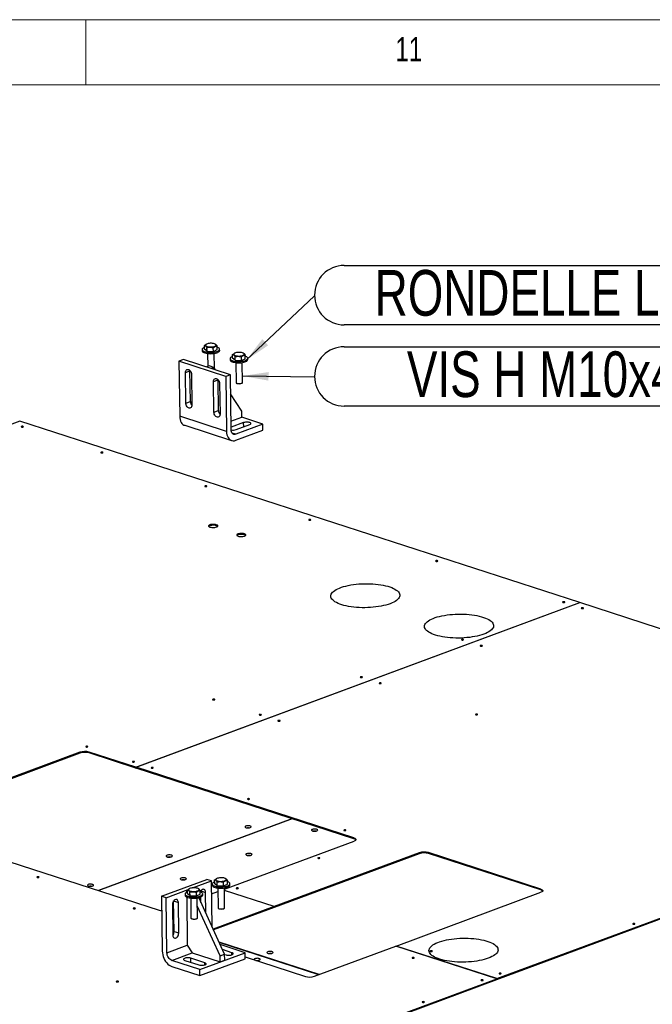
# Model space of a CAD drawing. Header units: millimetres. Extents: x 5 to 589, y 5 to 415.
# Tile 69 of 70: x 492 to 540, y 340 to 415. Entities that reach past the tile are written whole.
import ezdxf

# ---------------------------------------------------------------- set-up
doc = ezdxf.new("R2010")
doc.units = ezdxf.units.MM
doc.layers.add('NOTES', color=6, linetype='Continuous')
doc.layers.add('TRAIT-FORT', color=4, linetype='Continuous', lineweight=25)
doc.styles.add('SLDTEXTSTYLE0', font='TXT', dxfattribs={"width": 0.75})
doc.dimstyles.new('SLDDIMSTYLE5', dxfattribs={"dimtxt": 0.18, "dimasz": 2, "dimexe": 0, "dimexo": 0.0625, "dimgap": 0, "dimtad": 0, "dimtih": 1, "dimtoh": 1, "dimdec": 0, "dimrnd": 1e-09, "dimzin": 0, "dimdsep": 46, "dimtxsty": 'Standard', "dimsah": 1, "dimcen": 0.09, "dimadec": 0, "dimazin": 0, "dimtfac": 2, "dimtdec": 0, "dimtofl": 0, "dimtmove": 0, "dimatfit": 3, "dimfxl": 1, "dimfrac": 2, "dimtolj": 1, "dimtzin": 0, "dimarcsym": 0})

# ---------------------------------------------------------------- blocks, each defined once
blk = doc.blocks.new('SW_NOTE_23')
at = {"layer": 'NOTES', "color": 0}
for p, q in [((2.275, 2.319), (39.521, 2.319)), ((39.521, -2.232), (2.275, -2.232))]:
    blk.add_line(p, q, dxfattribs=at)
for centre, start, end in [((2.275, 0.044), 90, 270), ((39.521, 0.044), 270, 90)]:
    blk.add_arc(centre, 2.275, start, end, dxfattribs=at)
at = {"layer": 'NOTES', "color": 0, "insert": (20.938, 1.964), "char_height": 3.5, "attachment_point": 2, "style": 'SLDTEXTSTYLE0'}
blk.add_mtext('VIS H M10x40-26', dxfattribs=at)
blk = doc.blocks.new('SW_NOTE_24')
at = {"layer": 'NOTES', "color": 0}
for p, q in [((2.275, 2.319), (33.174, 2.319)), ((33.174, -2.232), (2.275, -2.232))]:
    blk.add_line(p, q, dxfattribs=at)
for centre, start, end in [((2.275, 0.044), 90, 270), ((33.174, 0.044), 270, 90)]:
    blk.add_arc(centre, 2.275, start, end, dxfattribs=at)
at = {"layer": 'NOTES', "color": 0, "insert": (17.493, 1.971), "char_height": 3.5, "attachment_point": 2, "style": 'SLDTEXTSTYLE0'}
blk.add_mtext('RONDELLE L10', dxfattribs=at)

msp = doc.modelspace()

# ---------------------------------------------------------------- linework, layer by layer
at = {"color": 7, "linetype": 'Continuous', "lineweight": 18}
for p, q in [((589, 415), (5, 415)), ((497, 415), (497, 410)), ((584, 410), (10, 410))]:
    msp.add_line(p, q, dxfattribs=at)
at = {"layer": 'TRAIT-FORT', "color": 4, "linetype": 'Continuous', "lineweight": 25}
for p, q in [((505.921, 389.719), (505.923, 389.625)), ((506.109, 389.743), (506.106, 390.024)), ((506.302, 389.588), (506.109, 389.743)), ((506.281, 390.142), (506.264, 390.135)), ((506.302, 389.588), (506.298, 389.869)), ((506.302, 389.588), (506.789, 389.573)), ((506.789, 389.573), (506.785, 389.855)), ((506.789, 389.573), (507.083, 389.713)), ((506.933, 390.137), (506.901, 390.15)), ((507.083, 389.713), (507.08, 389.994)), ((507.273, 389.643), (507.271, 389.737)), ((508.438, 389.443), (508.421, 389.436)), ((509.09, 389.439), (509.058, 389.451)), ((504.498, 388.95), (504.15, 388.822)), ((507.745, 387.657), (504.15, 388.822)), ((504.15, 388.822), (504.205, 384.602)), ((508.093, 387.786), (504.498, 388.95)), ((506.35, 389.413), (506.363, 388.424)), ((506.865, 388.28), (506.85, 389.42)), ((508.079, 389.02), (508.08, 388.927)), ((508.266, 389.044), (508.263, 389.325)), ((508.459, 388.89), (508.266, 389.044)), ((508.459, 388.89), (508.455, 389.171)), ((508.459, 388.89), (508.946, 388.875)), ((508.508, 388.715), (508.528, 387.183)), ((508.946, 388.875), (508.942, 389.156)), ((508.946, 388.875), (509.241, 389.014)), ((509.028, 387.19), (509.008, 388.721)), ((509.241, 389.014), (509.237, 389.296)), ((509.43, 388.944), (509.428, 389.038)), ((504.645, 387.961), (504.992, 388.09)), ((504.675, 385.617), (504.645, 387.961)), ((504.992, 388.09), (504.992, 388.111)), ((505.023, 385.745), (504.992, 388.09)), ((506.464, 388.462), (506.251, 388.383)), ((506.824, 388.345), (506.464, 388.462)), ((506.824, 388.345), (506.611, 388.266)), ((506.942, 388.159), (506.824, 388.345)), ((505.112, 387.81), (505.143, 385.465)), ((506.802, 387.263), (507.149, 387.391)), ((506.833, 384.918), (506.802, 387.263)), ((507.149, 387.391), (507.15, 387.412)), ((507.18, 385.047), (507.149, 387.391)), ((508.093, 387.786), (507.745, 387.657)), ((507.745, 387.657), (507.801, 383.437)), ((508.148, 383.566), (508.093, 387.786)), ((507.269, 387.111), (507.3, 384.767)), ((508.546, 387.151), (508.579, 387.124)), ((508.978, 387.129), (509.01, 387.158)), ((504.675, 385.617), (505.023, 385.745)), ((508.962, 384.991), (508.112, 386.325)), ((506.833, 384.918), (507.18, 385.047)), ((508.968, 384.523), (508.962, 384.991)), ((491.934, 384.229), (447.463, 367.747)), ((534.897, 370.316), (491.934, 384.229)), ((507.801, 383.437), (504.205, 384.602)), ((508.14, 384.215), (508.968, 384.523)), ((510.586, 383.999), (508.968, 384.523)), ((504.592, 383.908), (508.187, 382.744)), ((509.112, 384.114), (508.146, 383.756)), ((510.586, 383.999), (508.502, 383.226)), ((508.508, 382.757), (510.592, 383.53)), ((508.537, 383.576), (509.58, 383.963)), ((509.117, 383.791), (509.112, 384.114)), ((510.592, 383.53), (510.586, 383.999)), ((508.502, 383.226), (508.216, 383.319)), ((500.849, 357.697), (534.897, 370.316)), ((500.856, 357.695), (534.904, 370.314)), ((534.897, 370.311), (534.897, 370.316)), ((550.172, 365.369), (534.904, 370.314)), ((496.547, 358.849), (486.471, 355.115)), ((496.548, 358.779), (486.472, 355.044)), ((496.548, 358.779), (496.547, 358.849)), ((500.849, 357.697), (497.254, 358.861)), ((497.254, 358.861), (497.254, 358.791)), ((500.85, 357.627), (497.254, 358.791)), ((528.535, 341.493), (573.006, 357.975)), ((528.536, 341.423), (573.007, 357.905)), ((500.85, 357.627), (500.849, 357.697)), ((500.85, 357.627), (500.857, 357.629)), ((517.567, 352.283), (500.856, 357.695)), ((500.857, 357.624), (500.856, 357.695)), ((517.568, 352.213), (500.857, 357.624)), ((512.808, 353.754), (497.969, 348.255)), ((512.844, 353.743), (498.005, 348.243)), ((485.917, 352.158), (502.627, 346.746)), ((507.635, 348.353), (517.579, 352.038)), ((517.568, 352.213), (517.567, 352.283)), ((522.576, 351.144), (511.458, 347.023)), ((522.577, 351.073), (511.459, 346.953)), ((522.577, 351.073), (522.576, 351.144)), ((531.911, 348.362), (523.283, 351.156)), ((523.283, 351.156), (523.284, 351.086)), ((531.912, 348.292), (523.284, 351.086)), ((502.812, 347.816), (506.286, 349.104)), ((505.196, 348.45), (506.646, 348.988)), ((506.646, 348.988), (506.286, 349.104)), ((506.692, 345.473), (506.646, 348.988)), ((506.704, 348.751), (506.706, 348.657)), ((506.892, 348.774), (506.888, 349.056)), ((507.084, 348.62), (506.892, 348.774)), ((507.064, 349.173), (507.047, 349.166)), ((507.084, 348.62), (507.081, 348.901)), ((507.572, 348.605), (507.568, 348.886)), ((507.572, 348.605), (507.866, 348.745)), ((507.715, 349.169), (507.684, 349.182)), ((507.866, 348.745), (507.863, 349.026)), ((508.055, 348.675), (508.054, 348.768)), ((503.172, 347.7), (504.858, 348.325)), ((504.62, 347.978), (504.621, 347.884)), ((504.736, 348.186), (504.805, 348.211)), ((504.805, 348.163), (504.736, 348.186)), ((504.736, 348.186), (504.737, 348.113)), ((504.808, 348.002), (504.804, 348.283)), ((505, 347.847), (504.808, 348.002)), ((504.979, 348.401), (504.963, 348.394)), ((505, 347.847), (504.996, 348.129)), ((505.487, 347.832), (505.483, 348.114)), ((505.487, 347.832), (505.782, 347.972)), ((505.631, 348.396), (505.599, 348.409)), ((505.782, 347.972), (505.778, 348.253)), ((505.827, 348.227), (506.186, 348.11)), ((505.828, 348.137), (505.827, 348.227)), ((505.971, 347.902), (505.97, 347.996)), ((506.207, 346.532), (506.186, 348.11)), ((506.659, 347.991), (507.137, 348.168)), ((507.084, 348.62), (507.572, 348.605)), ((507.133, 348.445), (507.153, 346.913)), ((507.653, 346.92), (507.633, 348.451)), ((511.458, 347.023), (507.636, 348.261)), ((511.451, 347.021), (507.636, 348.256)), ((520.806, 343.996), (531.923, 348.117)), ((531.912, 348.292), (531.911, 348.362)), ((502.812, 347.816), (502.867, 343.596)), ((503.172, 347.7), (502.812, 347.816)), ((503.227, 343.48), (503.172, 347.7)), ((503.742, 347.454), (504.102, 347.338)), ((503.773, 345.11), (503.742, 347.454)), ((504.132, 344.993), (504.102, 347.338)), ((504.742, 347.753), (504.79, 344.059)), ((505, 347.847), (505.487, 347.832)), ((505.049, 347.672), (505.069, 346.141)), ((505.569, 346.147), (505.549, 347.679)), ((507.654, 343.373), (505.67, 347.703)), ((505.737, 347.721), (505.74, 347.551)), ((505.738, 347.65), (505.834, 347.685)), ((505.838, 347.336), (505.833, 347.757)), ((503.65, 347.17), (503.681, 344.826)), ((503.654, 346.877), (503.749, 346.913)), ((507.307, 343.244), (505.557, 347.063)), ((511.451, 347.021), (506.777, 345.288)), ((511.452, 346.95), (506.804, 345.228)), ((507.172, 346.882), (507.204, 346.854)), ((507.604, 346.859), (507.636, 346.888)), ((511.452, 346.95), (511.451, 347.021)), ((511.459, 346.953), (511.452, 346.955)), ((511.459, 346.953), (511.458, 347.023)), ((505.087, 346.109), (505.12, 346.081)), ((505.519, 346.086), (505.551, 346.115)), ((503.773, 345.11), (504.132, 344.993)), ((514.913, 341.812), (507.229, 344.301)), ((514.879, 341.799), (507.242, 344.272)), ((503.227, 343.48), (504.79, 344.059)), ((503.593, 342.895), (505.156, 343.474)), ((504.79, 344.059), (505.156, 343.474)), ((505.156, 343.474), (507.313, 342.775)), ((505.75, 342.196), (509.224, 343.484)), ((509.224, 343.484), (507.321, 344.1)), ((508.216, 343.484), (507.497, 343.717)), ((508.218, 343.323), (508.216, 343.484)), ((509.23, 343.015), (509.224, 343.484)), ((514.552, 341.678), (520.799, 343.994)), ((528.528, 341.491), (520.799, 343.994)), ((520.806, 343.996), (520.806, 343.991)), ((528.535, 341.493), (520.806, 343.996)), ((505.75, 342.196), (503.593, 342.895)), ((504.601, 342.894), (505.68, 342.544)), ((506.131, 342.712), (505.053, 343.061)), ((505.057, 342.746), (505.053, 343.061)), ((505.756, 341.727), (509.23, 343.015)), ((506.133, 342.55), (506.131, 342.712)), ((507.307, 343.244), (507.654, 343.373)), ((507.313, 342.775), (507.307, 343.244)), ((507.313, 342.775), (507.661, 342.904)), ((507.661, 342.904), (507.654, 343.373)), ((507.655, 343.352), (507.764, 343.317)), ((509.228, 343.161), (513.845, 341.666)), ((503.599, 342.426), (505.756, 341.727)), ((505.756, 341.727), (505.75, 342.196)), ((490.318, 327.329), (528.528, 341.491)), ((490.319, 327.259), (528.529, 341.42)), ((528.528, 341.491), (528.529, 341.42)), ((528.536, 341.423), (528.529, 341.425)), ((528.535, 341.493), (528.536, 341.423))]:
    msp.add_line(p, q, dxfattribs=at)
at = {"layer": 'TRAIT-FORT', "color": 4, "linetype": 'Continuous', "lineweight": 25, "flags": 128}
for points in [[(506.269, 390.137), (506.226, 390.111), (506.199, 390.083), (506.188, 390.054), (506.196, 390.025), (506.221, 389.997), (506.262, 389.972), (506.317, 389.95), (506.385, 389.934), (506.461, 389.922), (506.543, 389.916), (506.628, 389.917), (506.711, 389.924), (506.788, 389.936), (506.857, 389.954), (506.915, 389.976), (506.958, 390.001), (506.986, 390.029), (506.996, 390.058), (506.988, 390.088), (506.963, 390.115), (506.922, 390.14), (506.867, 390.162), (506.8, 390.179), (506.723, 390.19), (506.641, 390.196), (506.556, 390.195), (506.474, 390.189), (506.396, 390.176), (506.327, 390.159), (506.269, 390.137)], [(506.107, 389.884), (506.065, 389.866), (506.004, 389.833), (505.959, 389.797), (505.931, 389.76), (505.921, 389.721), (505.93, 389.683), (505.957, 389.645), (506.001, 389.61), (506.062, 389.579), (506.137, 389.551), (506.225, 389.528), (506.323, 389.511), (506.428, 389.499), (506.538, 389.494), (506.649, 389.495), (506.759, 389.502), (506.865, 389.516), (506.963, 389.536), (507.051, 389.56), (507.127, 389.589), (507.189, 389.622), (507.234, 389.658), (507.262, 389.696), (507.271, 389.735), (507.263, 389.773), (507.236, 389.81), (507.191, 389.845), (507.131, 389.877), (507.081, 389.896)], [(505.923, 389.625), (505.931, 389.589), (505.958, 389.552), (506.003, 389.517), (506.063, 389.485), (506.138, 389.457), (506.226, 389.434), (506.324, 389.417), (506.429, 389.405), (506.539, 389.4), (506.651, 389.401), (506.761, 389.409), (506.866, 389.422), (506.964, 389.442), (507.053, 389.466), (507.129, 389.496), (507.19, 389.529), (507.235, 389.565), (507.263, 389.602), (507.273, 389.641), (507.273, 389.643)], [(508.426, 389.438), (508.383, 389.412), (508.356, 389.384), (508.346, 389.355), (508.353, 389.326), (508.378, 389.298), (508.419, 389.273), (508.474, 389.252), (508.542, 389.235), (508.618, 389.224), (508.7, 389.218), (508.785, 389.218), (508.868, 389.225), (508.945, 389.237), (509.014, 389.255), (509.072, 389.277), (509.115, 389.303), (509.143, 389.331), (509.153, 389.36), (509.145, 389.389), (509.121, 389.417), (509.08, 389.442), (509.024, 389.463), (508.957, 389.48), (508.88, 389.492), (508.798, 389.497), (508.713, 389.497), (508.631, 389.49), (508.553, 389.478), (508.484, 389.46), (508.426, 389.438)], [(508.264, 389.185), (508.222, 389.168), (508.161, 389.135), (508.116, 389.099), (508.088, 389.061), (508.079, 389.022), (508.087, 388.984), (508.114, 388.947), (508.159, 388.912), (508.219, 388.88), (508.294, 388.852), (508.382, 388.829), (508.48, 388.812), (508.585, 388.801), (508.695, 388.795), (508.807, 388.796), (508.917, 388.804), (509.022, 388.818), (509.12, 388.837), (509.209, 388.862), (509.284, 388.891), (509.346, 388.924), (509.391, 388.96), (509.419, 388.998), (509.428, 389.036), (509.42, 389.075), (509.393, 389.112), (509.348, 389.147), (509.288, 389.179), (509.238, 389.198)], [(508.08, 388.927), (508.089, 388.89), (508.115, 388.853), (508.16, 388.818), (508.22, 388.786), (508.296, 388.759), (508.383, 388.736), (508.481, 388.718), (508.586, 388.707), (508.696, 388.702), (508.808, 388.703), (508.918, 388.71), (509.023, 388.724), (509.122, 388.743), (509.21, 388.768), (509.286, 388.797), (509.347, 388.83), (509.392, 388.866), (509.42, 388.904), (509.43, 388.942), (509.43, 388.944)], [(504.645, 387.961), (504.651, 388.032), (504.67, 388.094), (504.701, 388.144), (504.742, 388.179), (504.792, 388.197), (504.846, 388.197), (504.903, 388.179), (504.958, 388.144), (505.008, 388.093), (505.051, 388.031), (505.083, 387.96), (505.104, 387.885), (505.112, 387.81)], [(506.802, 387.263), (506.808, 387.333), (506.827, 387.396), (506.858, 387.446), (506.899, 387.481), (506.949, 387.499), (507.003, 387.499), (507.06, 387.48), (507.115, 387.445), (507.165, 387.395), (507.208, 387.332), (507.241, 387.262), (507.261, 387.186), (507.269, 387.111)], [(508.528, 387.183), (508.531, 387.169), (508.552, 387.146), (508.59, 387.127), (508.641, 387.112), (508.703, 387.103), (508.77, 387.1), (508.838, 387.103), (508.901, 387.113), (508.955, 387.128), (508.996, 387.147), (509.021, 387.169), (509.028, 387.19)], [(508.978, 387.129), (508.967, 387.12), (508.929, 387.102), (508.877, 387.089), (508.816, 387.081), (508.752, 387.079), (508.69, 387.085), (508.636, 387.096), (508.595, 387.112), (508.579, 387.124)], [(505.143, 385.465), (505.137, 385.395), (505.118, 385.332), (505.087, 385.282), (505.045, 385.247), (504.996, 385.229), (504.941, 385.229), (504.885, 385.248), (504.83, 385.283), (504.78, 385.333), (504.737, 385.396), (504.704, 385.466), (504.683, 385.542), (504.675, 385.617)], [(507.3, 384.767), (507.294, 384.696), (507.275, 384.634), (507.244, 384.584), (507.202, 384.549), (507.153, 384.531), (507.098, 384.531), (507.042, 384.549), (506.987, 384.584), (506.937, 384.635), (506.894, 384.697), (506.861, 384.768), (506.84, 384.843), (506.833, 384.918)], [(504.205, 384.602), (504.214, 384.471), (504.237, 384.348), (504.273, 384.235), (504.322, 384.136), (504.383, 384.05), (504.454, 383.982), (504.535, 383.931), (504.592, 383.908)], [(492.193, 383.783), (492.211, 383.793), (492.216, 383.804), (492.209, 383.815), (492.191, 383.825), (492.163, 383.831), (492.13, 383.832), (492.098, 383.829), (492.07, 383.823), (492.052, 383.813), (492.047, 383.801), (492.054, 383.79), (492.072, 383.781), (492.1, 383.775), (492.133, 383.773), (492.165, 383.776), (492.193, 383.783)], [(507.801, 383.437), (507.809, 383.307), (507.832, 383.184), (507.869, 383.071), (507.918, 382.971), (507.978, 382.886), (508.05, 382.818), (508.13, 382.767), (508.218, 382.735), (508.311, 382.723), (508.409, 382.73), (508.508, 382.757)], [(508.502, 383.226), (508.434, 383.21), (508.368, 383.212), (508.308, 383.234), (508.254, 383.272), (508.21, 383.327), (508.177, 383.397), (508.156, 383.477), (508.148, 383.566)], [(509.58, 383.963), (509.627, 383.985), (509.658, 384.01), (509.671, 384.037), (509.665, 384.064), (509.64, 384.09), (509.598, 384.112), (509.542, 384.131), (509.474, 384.143), (509.399, 384.15), (509.321, 384.15), (509.244, 384.144), (509.173, 384.132), (509.112, 384.114)], [(498.305, 381.804), (498.322, 381.814), (498.328, 381.825), (498.321, 381.836), (498.302, 381.846), (498.275, 381.851), (498.242, 381.853), (498.21, 381.85), (498.182, 381.843), (498.164, 381.834), (498.158, 381.822), (498.165, 381.811), (498.184, 381.802), (498.212, 381.796), (498.245, 381.794), (498.277, 381.797), (498.305, 381.804)], [(506.276, 379.222), (506.294, 379.232), (506.3, 379.244), (506.293, 379.255), (506.274, 379.264), (506.246, 379.27), (506.214, 379.272), (506.181, 379.269), (506.154, 379.262), (506.136, 379.252), (506.13, 379.241), (506.137, 379.229), (506.156, 379.22), (506.184, 379.214), (506.217, 379.213), (506.249, 379.215), (506.276, 379.222)], [(514.248, 376.641), (514.266, 376.651), (514.272, 376.662), (514.265, 376.673), (514.246, 376.682), (514.218, 376.688), (514.186, 376.69), (514.153, 376.687), (514.126, 376.68), (514.108, 376.671), (514.102, 376.659), (514.109, 376.648), (514.128, 376.639), (514.156, 376.633), (514.189, 376.631), (514.221, 376.634), (514.248, 376.641)], [(507.025, 376.115), (507.073, 376.137), (507.106, 376.162), (507.122, 376.189), (507.121, 376.216), (507.102, 376.242), (507.067, 376.266), (507.017, 376.287), (506.955, 376.303), (506.883, 376.313), (506.807, 376.318), (506.728, 376.317), (506.652, 376.309), (506.582, 376.296), (506.522, 376.278), (506.474, 376.256), (506.441, 376.231), (506.425, 376.204), (506.427, 376.177), (506.445, 376.151), (506.48, 376.127), (506.53, 376.106), (506.592, 376.091), (506.664, 376.08), (506.74, 376.075), (506.819, 376.077), (506.895, 376.084), (506.965, 376.097), (507.025, 376.115)], [(507.109, 376.166), (507.103, 376.172), (507.068, 376.196), (507.018, 376.216), (506.956, 376.232), (506.884, 376.243), (506.808, 376.248), (506.729, 376.246), (506.653, 376.239), (506.583, 376.226), (506.523, 376.208), (506.475, 376.186), (506.442, 376.161), (506.439, 376.157)], [(509.182, 375.417), (509.23, 375.439), (509.263, 375.464), (509.279, 375.491), (509.278, 375.518), (509.259, 375.544), (509.224, 375.568), (509.174, 375.588), (509.112, 375.604), (509.041, 375.615), (508.964, 375.619), (508.886, 375.618), (508.809, 375.611), (508.739, 375.598), (508.679, 375.58), (508.631, 375.557), (508.598, 375.532), (508.582, 375.506), (508.584, 375.478), (508.602, 375.452), (508.638, 375.428), (508.688, 375.408), (508.75, 375.392), (508.821, 375.382), (508.897, 375.377), (508.976, 375.378), (509.052, 375.386), (509.122, 375.399), (509.182, 375.417)], [(509.266, 375.467), (509.26, 375.474), (509.225, 375.497), (509.175, 375.518), (509.113, 375.534), (509.042, 375.544), (508.965, 375.549), (508.886, 375.548), (508.81, 375.54), (508.74, 375.527), (508.68, 375.509), (508.632, 375.487), (508.599, 375.462), (508.596, 375.459)], [(523.986, 373.487), (524.004, 373.497), (524.01, 373.509), (524.003, 373.52), (523.984, 373.529), (523.957, 373.535), (523.924, 373.537), (523.891, 373.534), (523.864, 373.527), (523.846, 373.517), (523.84, 373.506), (523.847, 373.494), (523.866, 373.485), (523.894, 373.479), (523.927, 373.478), (523.959, 373.48), (523.986, 373.487)], [(520.352, 370.231), (520.196, 370.178), (520.028, 370.128), (519.849, 370.084), (519.661, 370.045), (519.465, 370.011), (519.262, 369.983), (519.054, 369.96), (518.842, 369.944), (518.627, 369.933), (518.411, 369.928), (518.195, 369.93), (517.981, 369.938), (517.77, 369.951), (517.563, 369.971), (517.363, 369.997), (517.169, 370.028), (516.984, 370.065), (516.809, 370.106), (516.645, 370.153), (516.492, 370.205), (516.353, 370.261), (516.228, 370.32), (516.117, 370.383), (516.022, 370.45), (515.943, 370.519), (515.881, 370.59), (515.835, 370.662), (515.807, 370.737), (515.797, 370.811), (515.804, 370.886), (515.829, 370.961), (515.872, 371.035), (515.931, 371.108), (516.007, 371.179), (516.1, 371.248), (516.208, 371.314), (516.331, 371.377), (516.468, 371.437), (516.618, 371.493), (516.78, 371.544), (516.954, 371.591), (517.137, 371.633), (517.329, 371.669), (517.529, 371.7), (517.735, 371.726), (517.945, 371.745), (518.159, 371.759), (518.374, 371.767), (518.591, 371.768), (518.806, 371.763), (519.019, 371.753), (519.228, 371.736), (519.431, 371.713), (519.629, 371.685), (519.818, 371.651), (519.998, 371.612), (520.168, 371.567), (520.327, 371.518), (520.473, 371.464), (520.605, 371.407), (520.723, 371.345), (520.826, 371.28), (520.913, 371.213), (520.984, 371.143), (521.038, 371.071), (521.074, 370.997), (521.094, 370.923), (521.095, 370.848), (521.079, 370.773), (521.045, 370.698), (520.994, 370.625), (520.926, 370.553), (520.842, 370.483), (520.742, 370.415), (520.626, 370.35), (520.496, 370.289), (520.352, 370.231)], [(533.725, 370.334), (533.743, 370.344), (533.749, 370.355), (533.742, 370.366), (533.723, 370.375), (533.695, 370.381), (533.662, 370.383), (533.63, 370.38), (533.603, 370.373), (533.585, 370.363), (533.579, 370.352), (533.586, 370.341), (533.605, 370.332), (533.632, 370.326), (533.665, 370.324), (533.697, 370.327), (533.725, 370.334)], [(535.163, 369.868), (535.181, 369.878), (535.187, 369.889), (535.18, 369.9), (535.161, 369.91), (535.133, 369.916), (535.1, 369.917), (535.068, 369.914), (535.041, 369.908), (535.023, 369.898), (535.017, 369.886), (535.024, 369.875), (535.043, 369.866), (535.071, 369.86), (535.103, 369.858), (535.136, 369.861), (535.163, 369.868)], [(527.543, 367.903), (527.386, 367.849), (527.218, 367.8), (527.04, 367.756), (526.852, 367.716), (526.656, 367.683), (526.453, 367.654), (526.245, 367.632), (526.032, 367.615), (525.818, 367.604), (525.602, 367.6), (525.386, 367.601), (525.172, 367.609), (524.96, 367.623), (524.754, 367.643), (524.553, 367.668), (524.36, 367.699), (524.175, 367.736), (524, 367.778), (523.835, 367.825), (523.683, 367.876), (523.543, 367.932), (523.418, 367.992), (523.307, 368.055), (523.212, 368.121), (523.133, 368.19), (523.071, 368.261), (523.026, 368.334), (522.998, 368.408), (522.988, 368.483), (522.995, 368.558), (523.02, 368.633), (523.062, 368.707), (523.122, 368.78), (523.198, 368.851), (523.29, 368.92), (523.398, 368.986), (523.521, 369.049), (523.658, 369.108), (523.808, 369.164), (523.971, 369.216), (524.144, 369.262), (524.328, 369.304), (524.52, 369.341), (524.719, 369.372), (524.925, 369.397), (525.136, 369.417), (525.349, 369.431), (525.565, 369.438), (525.781, 369.44), (525.996, 369.435), (526.209, 369.424), (526.418, 369.407), (526.622, 369.385), (526.819, 369.356), (527.008, 369.322), (527.189, 369.283), (527.359, 369.239), (527.517, 369.189), (527.663, 369.136), (527.796, 369.078), (527.914, 369.017), (528.017, 368.952), (528.104, 368.884), (528.175, 368.814), (528.228, 368.742), (528.265, 368.669), (528.284, 368.594), (528.286, 368.519), (528.269, 368.444), (528.236, 368.37), (528.185, 368.296), (528.117, 368.224), (528.033, 368.154), (527.932, 368.086), (527.817, 368.022), (527.686, 367.96), (527.543, 367.903)], [(525.966, 367.458), (525.983, 367.468), (525.989, 367.479), (525.982, 367.49), (525.963, 367.5), (525.936, 367.506), (525.903, 367.507), (525.871, 367.504), (525.843, 367.498), (525.825, 367.488), (525.819, 367.476), (525.826, 367.465), (525.845, 367.456), (525.873, 367.45), (525.906, 367.448), (525.938, 367.451), (525.966, 367.458)], [(527.404, 366.992), (527.422, 367.002), (527.427, 367.014), (527.42, 367.025), (527.402, 367.034), (527.374, 367.04), (527.341, 367.042), (527.309, 367.039), (527.281, 367.032), (527.263, 367.022), (527.258, 367.011), (527.265, 366.999), (527.283, 366.99), (527.311, 366.984), (527.344, 366.983), (527.376, 366.985), (527.404, 366.992)], [(518.206, 364.582), (518.224, 364.592), (518.23, 364.603), (518.223, 364.615), (518.204, 364.624), (518.176, 364.63), (518.144, 364.631), (518.111, 364.629), (518.084, 364.622), (518.066, 364.612), (518.06, 364.6), (518.067, 364.589), (518.086, 364.58), (518.114, 364.574), (518.147, 364.572), (518.179, 364.575), (518.206, 364.582)], [(519.644, 364.116), (519.662, 364.126), (519.668, 364.138), (519.661, 364.149), (519.642, 364.158), (519.614, 364.164), (519.582, 364.166), (519.549, 364.163), (519.522, 364.156), (519.504, 364.146), (519.498, 364.135), (519.505, 364.124), (519.524, 364.114), (519.552, 364.108), (519.585, 364.107), (519.617, 364.11), (519.644, 364.116)], [(506.874, 362.863), (506.892, 362.873), (506.898, 362.885), (506.891, 362.896), (506.872, 362.905), (506.844, 362.911), (506.812, 362.913), (506.779, 362.91), (506.752, 362.903), (506.734, 362.893), (506.728, 362.882), (506.735, 362.87), (506.754, 362.861), (506.782, 362.855), (506.815, 362.854), (506.847, 362.856), (506.874, 362.863)], [(510.447, 361.706), (510.465, 361.716), (510.471, 361.728), (510.464, 361.739), (510.445, 361.748), (510.417, 361.754), (510.385, 361.756), (510.352, 361.753), (510.325, 361.746), (510.307, 361.736), (510.301, 361.725), (510.308, 361.714), (510.327, 361.704), (510.355, 361.698), (510.387, 361.697), (510.42, 361.7), (510.447, 361.706)], [(527.035, 361.723), (527.053, 361.733), (527.059, 361.745), (527.052, 361.756), (527.033, 361.765), (527.005, 361.771), (526.972, 361.773), (526.94, 361.77), (526.913, 361.763), (526.895, 361.753), (526.889, 361.742), (526.896, 361.73), (526.915, 361.721), (526.942, 361.715), (526.975, 361.714), (527.008, 361.716), (527.035, 361.723)], [(511.885, 361.241), (511.903, 361.251), (511.909, 361.262), (511.902, 361.273), (511.883, 361.282), (511.855, 361.288), (511.823, 361.29), (511.79, 361.287), (511.763, 361.28), (511.745, 361.27), (511.739, 361.259), (511.746, 361.248), (511.765, 361.239), (511.793, 361.233), (511.826, 361.231), (511.858, 361.234), (511.885, 361.241)], [(497.146, 359.258), (497.164, 359.268), (497.17, 359.279), (497.163, 359.29), (497.144, 359.3), (497.117, 359.305), (497.084, 359.307), (497.051, 359.304), (497.024, 359.297), (497.006, 359.288), (497, 359.276), (497.007, 359.265), (497.026, 359.256), (497.054, 359.25), (497.087, 359.248), (497.119, 359.251), (497.146, 359.258)], [(500.719, 358.101), (500.737, 358.111), (500.743, 358.122), (500.736, 358.133), (500.717, 358.143), (500.689, 358.149), (500.657, 358.15), (500.624, 358.147), (500.597, 358.141), (500.579, 358.131), (500.573, 358.119), (500.58, 358.108), (500.599, 358.099), (500.627, 358.093), (500.66, 358.091), (500.692, 358.094), (500.719, 358.101)], [(502.157, 357.635), (502.175, 357.645), (502.181, 357.657), (502.174, 357.668), (502.155, 357.677), (502.127, 357.683), (502.095, 357.685), (502.062, 357.682), (502.035, 357.675), (502.017, 357.665), (502.011, 357.654), (502.018, 357.642), (502.037, 357.633), (502.065, 357.627), (502.098, 357.626), (502.13, 357.628), (502.157, 357.635)], [(509.548, 355.242), (509.566, 355.252), (509.572, 355.263), (509.564, 355.274), (509.546, 355.284), (509.518, 355.29), (509.485, 355.291), (509.453, 355.288), (509.425, 355.282), (509.407, 355.272), (509.402, 355.26), (509.409, 355.249), (509.427, 355.24), (509.455, 355.234), (509.488, 355.232), (509.52, 355.235), (509.548, 355.242)], [(509.622, 353.08), (509.661, 353.1), (509.683, 353.122), (509.687, 353.145), (509.671, 353.167), (509.638, 353.187), (509.59, 353.203), (509.531, 353.213), (509.465, 353.217), (509.399, 353.214), (509.337, 353.205), (509.284, 353.19), (509.245, 353.171), (509.222, 353.148), (509.219, 353.125), (509.234, 353.103), (509.267, 353.083), (509.315, 353.067), (509.374, 353.057), (509.44, 353.053), (509.507, 353.056), (509.569, 353.066), (509.622, 353.08)], [(509.488, 353.058), (509.452, 353.059), (509.419, 353.057)], [(514.729, 352.826), (514.768, 352.845), (514.79, 352.867), (514.794, 352.891), (514.778, 352.913), (514.745, 352.933), (514.697, 352.948), (514.638, 352.958), (514.572, 352.962), (514.506, 352.959), (514.444, 352.95), (514.391, 352.935), (514.352, 352.916), (514.329, 352.894), (514.326, 352.871), (514.341, 352.848), (514.374, 352.829), (514.422, 352.813), (514.481, 352.803), (514.547, 352.799), (514.614, 352.802), (514.676, 352.811), (514.729, 352.826)], [(514.674, 352.767), (514.674, 352.768), (514.664, 352.783), (514.639, 352.795), (514.602, 352.803), (514.559, 352.805), (514.516, 352.801), (514.48, 352.792), (514.457, 352.779), (514.449, 352.764), (514.457, 352.75)], [(516.938, 352.849), (516.956, 352.859), (516.962, 352.87), (516.955, 352.881), (516.936, 352.891), (516.908, 352.896), (516.875, 352.898), (516.843, 352.895), (516.816, 352.888), (516.798, 352.879), (516.792, 352.867), (516.799, 352.856), (516.818, 352.847), (516.846, 352.841), (516.878, 352.839), (516.911, 352.842), (516.938, 352.849)], [(517.567, 352.283), (517.63, 352.258), (517.678, 352.229), (517.708, 352.197), (517.719, 352.163), (517.711, 352.129), (517.684, 352.096), (517.64, 352.066), (517.579, 352.038)], [(503.576, 350.84), (503.616, 350.859), (503.638, 350.881), (503.642, 350.904), (503.626, 350.927), (503.593, 350.947), (503.545, 350.962), (503.486, 350.972), (503.42, 350.976), (503.354, 350.973), (503.291, 350.964), (503.239, 350.949), (503.199, 350.93), (503.177, 350.908), (503.173, 350.885), (503.189, 350.862), (503.222, 350.842), (503.27, 350.827), (503.329, 350.817), (503.395, 350.813), (503.461, 350.816), (503.524, 350.825), (503.576, 350.84)], [(509.691, 350.959), (509.73, 350.978), (509.752, 351), (509.756, 351.023), (509.741, 351.046), (509.708, 351.066), (509.66, 351.081), (509.6, 351.091), (509.535, 351.095), (509.468, 351.092), (509.406, 351.083), (509.353, 351.068), (509.314, 351.049), (509.292, 351.027), (509.288, 351.004), (509.303, 350.981), (509.336, 350.961), (509.384, 350.946), (509.444, 350.936), (509.509, 350.932), (509.576, 350.935), (509.638, 350.944), (509.691, 350.959)], [(503.521, 350.781), (503.521, 350.782), (503.512, 350.796), (503.487, 350.809), (503.45, 350.816), (503.407, 350.819), (503.364, 350.815), (503.328, 350.806), (503.304, 350.793), (503.297, 350.778), (503.305, 350.764)], [(509.636, 350.9), (509.636, 350.901), (509.627, 350.915), (509.602, 350.928), (509.565, 350.935), (509.522, 350.938), (509.479, 350.934), (509.443, 350.925), (509.419, 350.912), (509.411, 350.897), (509.419, 350.883)], [(514.945, 350.72), (514.963, 350.73), (514.968, 350.741), (514.961, 350.752), (514.943, 350.761), (514.915, 350.767), (514.882, 350.769), (514.85, 350.766), (514.822, 350.759), (514.804, 350.749), (514.798, 350.738), (514.805, 350.727), (514.824, 350.718), (514.852, 350.712), (514.885, 350.71), (514.917, 350.713), (514.945, 350.72)], [(493.392, 349.254), (493.41, 349.264), (493.416, 349.276), (493.409, 349.287), (493.39, 349.296), (493.362, 349.302), (493.33, 349.304), (493.297, 349.301), (493.27, 349.294), (493.252, 349.284), (493.246, 349.273), (493.253, 349.262), (493.272, 349.252), (493.3, 349.246), (493.333, 349.245), (493.365, 349.248), (493.392, 349.254)], [(497.531, 348.599), (497.57, 348.619), (497.593, 348.641), (497.596, 348.664), (497.581, 348.686), (497.548, 348.706), (497.5, 348.722), (497.441, 348.732), (497.375, 348.736), (497.308, 348.733), (497.246, 348.724), (497.193, 348.709), (497.154, 348.689), (497.132, 348.667), (497.128, 348.644), (497.144, 348.622), (497.177, 348.602), (497.225, 348.586), (497.284, 348.576), (497.35, 348.572), (497.416, 348.575), (497.478, 348.584), (497.531, 348.599)], [(504.653, 349.092), (504.692, 349.111), (504.715, 349.133), (504.718, 349.156), (504.703, 349.179), (504.67, 349.199), (504.622, 349.214), (504.563, 349.224), (504.497, 349.228), (504.43, 349.225), (504.368, 349.216), (504.315, 349.201), (504.276, 349.182), (504.254, 349.16), (504.25, 349.137), (504.266, 349.114), (504.299, 349.094), (504.347, 349.079), (504.406, 349.069), (504.472, 349.065), (504.538, 349.068), (504.6, 349.077), (504.653, 349.092)], [(504.598, 349.033), (504.598, 349.034), (504.589, 349.048), (504.564, 349.061), (504.527, 349.068), (504.484, 349.071), (504.441, 349.067), (504.405, 349.058), (504.381, 349.045), (504.373, 349.03), (504.381, 349.016)], [(506.89, 348.915), (506.848, 348.898), (506.787, 348.865), (506.742, 348.829), (506.714, 348.791), (506.704, 348.753), (506.713, 348.714), (506.74, 348.677), (506.784, 348.642), (506.845, 348.61), (506.92, 348.583), (507.008, 348.56), (507.106, 348.542), (507.211, 348.531), (507.321, 348.526), (507.432, 348.527), (507.542, 348.534), (507.648, 348.548), (507.746, 348.567), (507.834, 348.592), (507.91, 348.621), (507.972, 348.654), (508.017, 348.69), (508.045, 348.728), (508.054, 348.766), (508.045, 348.805), (508.018, 348.842), (507.974, 348.877), (507.914, 348.909), (507.864, 348.928)], [(507.052, 349.168), (507.009, 349.143), (506.981, 349.115), (506.971, 349.085), (506.979, 349.056), (507.004, 349.029), (507.045, 349.003), (507.1, 348.982), (507.167, 348.965), (507.244, 348.954), (507.326, 348.948), (507.411, 348.949), (507.493, 348.955), (507.571, 348.968), (507.64, 348.985), (507.698, 349.007), (507.741, 349.033), (507.768, 349.061), (507.779, 349.09), (507.771, 349.119), (507.746, 349.147), (507.705, 349.172), (507.65, 349.194), (507.582, 349.21), (507.506, 349.222), (507.424, 349.227), (507.339, 349.227), (507.256, 349.22), (507.179, 349.208), (507.11, 349.19), (507.052, 349.168)], [(497.476, 348.541), (497.476, 348.541), (497.467, 348.556), (497.442, 348.568), (497.405, 348.576), (497.362, 348.578), (497.319, 348.574), (497.283, 348.565), (497.259, 348.552), (497.251, 348.537), (497.259, 348.523)], [(504.806, 348.143), (504.764, 348.125), (504.702, 348.092), (504.657, 348.057), (504.629, 348.019), (504.62, 347.98), (504.629, 347.942), (504.655, 347.904), (504.7, 347.869), (504.76, 347.838), (504.836, 347.81), (504.923, 347.787), (505.021, 347.77), (505.126, 347.758), (505.236, 347.753), (505.348, 347.754), (505.458, 347.762), (505.563, 347.775), (505.662, 347.795), (505.75, 347.819), (505.826, 347.848), (505.887, 347.881), (505.932, 347.917), (505.96, 347.955), (505.97, 347.994), (505.961, 348.032), (505.934, 348.069), (505.89, 348.104), (505.829, 348.136), (505.783, 348.154)], [(504.968, 348.396), (504.924, 348.37), (504.897, 348.342), (504.887, 348.313), (504.894, 348.284), (504.919, 348.256), (504.96, 348.231), (505.015, 348.209), (505.083, 348.193), (505.159, 348.181), (505.242, 348.176), (505.326, 348.176), (505.409, 348.183), (505.487, 348.195), (505.556, 348.213), (505.613, 348.235), (505.657, 348.26), (505.684, 348.288), (505.694, 348.318), (505.687, 348.347), (505.662, 348.374), (505.621, 348.399), (505.565, 348.421), (505.498, 348.438), (505.421, 348.449), (505.339, 348.455), (505.255, 348.454), (505.172, 348.448), (505.094, 348.435), (505.025, 348.418), (504.968, 348.396)], [(506.186, 348.11), (506.179, 348.181), (506.158, 348.242), (506.127, 348.291), (506.085, 348.325), (506.037, 348.341), (505.984, 348.339), (505.929, 348.319), (505.877, 348.282), (505.829, 348.23), (505.789, 348.166), (505.783, 348.154)], [(506.706, 348.657), (506.714, 348.62), (506.741, 348.583), (506.786, 348.548), (506.846, 348.516), (506.921, 348.489), (507.009, 348.466), (507.107, 348.448), (507.212, 348.437), (507.322, 348.432), (507.434, 348.433), (507.544, 348.44), (507.649, 348.454), (507.747, 348.473), (507.836, 348.498), (507.911, 348.527), (507.973, 348.56), (508.018, 348.596), (508.046, 348.634), (508.055, 348.673), (508.055, 348.675)], [(508.684, 348.399), (508.702, 348.409), (508.708, 348.421), (508.701, 348.432), (508.682, 348.441), (508.654, 348.447), (508.621, 348.449), (508.589, 348.446), (508.562, 348.439), (508.544, 348.429), (508.538, 348.418), (508.545, 348.407), (508.564, 348.397), (508.592, 348.391), (508.624, 348.39), (508.657, 348.392), (508.684, 348.399)], [(531.911, 348.362), (531.975, 348.337), (532.022, 348.308), (532.052, 348.276), (532.064, 348.242), (532.056, 348.208), (532.029, 348.175), (531.984, 348.144), (531.923, 348.117)], [(504.102, 347.338), (504.094, 347.408), (504.074, 347.47), (504.042, 347.519), (504.001, 347.552), (503.952, 347.569), (503.899, 347.567), (503.845, 347.547), (503.792, 347.509), (503.744, 347.457), (503.704, 347.394), (503.674, 347.322), (503.656, 347.246), (503.65, 347.17)], [(504.621, 347.884), (504.63, 347.848), (504.657, 347.811), (504.701, 347.776), (504.762, 347.744), (504.837, 347.716), (504.925, 347.693), (505.022, 347.676), (505.128, 347.664), (505.238, 347.659), (505.349, 347.66), (505.459, 347.668), (505.565, 347.681), (505.663, 347.701), (505.751, 347.725), (505.827, 347.755), (505.888, 347.788), (505.933, 347.824), (505.961, 347.861), (505.971, 347.9), (505.971, 347.902)], [(500.783, 346.861), (500.801, 346.871), (500.807, 346.882), (500.799, 346.894), (500.781, 346.903), (500.753, 346.909), (500.72, 346.91), (500.688, 346.908), (500.66, 346.901), (500.642, 346.891), (500.637, 346.88), (500.644, 346.868), (500.662, 346.859), (500.69, 346.853), (500.723, 346.852), (500.755, 346.854), (500.783, 346.861)], [(507.153, 346.913), (507.157, 346.899), (507.178, 346.877), (507.216, 346.857), (507.267, 346.842), (507.329, 346.833), (507.396, 346.83), (507.464, 346.833), (507.527, 346.843), (507.581, 346.858), (507.622, 346.877), (507.647, 346.899), (507.653, 346.92)], [(507.604, 346.859), (507.593, 346.851), (507.555, 346.832), (507.503, 346.819), (507.442, 346.811), (507.378, 346.81), (507.316, 346.815), (507.262, 346.826), (507.221, 346.843), (507.204, 346.854)], [(505.069, 346.141), (505.073, 346.126), (505.094, 346.104), (505.131, 346.085), (505.183, 346.07), (505.244, 346.061), (505.311, 346.057), (505.379, 346.061), (505.442, 346.07), (505.496, 346.085), (505.537, 346.104), (505.562, 346.127), (505.569, 346.147)], [(505.519, 346.086), (505.508, 346.078), (505.47, 346.06), (505.418, 346.046), (505.357, 346.038), (505.293, 346.037), (505.232, 346.042), (505.178, 346.054), (505.136, 346.07), (505.12, 346.081)], [(539.109, 345.669), (539.127, 345.679), (539.133, 345.69), (539.126, 345.702), (539.107, 345.711), (539.079, 345.717), (539.046, 345.718), (539.014, 345.716), (538.987, 345.709), (538.969, 345.699), (538.963, 345.688), (538.97, 345.676), (538.989, 345.667), (539.017, 345.661), (539.049, 345.66), (539.082, 345.662), (539.109, 345.669)], [(503.681, 344.826), (503.688, 344.755), (503.708, 344.694), (503.74, 344.645), (503.781, 344.611), (503.83, 344.595), (503.883, 344.597), (503.938, 344.617), (503.99, 344.654), (504.038, 344.706), (504.078, 344.77), (504.108, 344.842), (504.127, 344.918), (504.132, 344.993)], [(527.884, 343.062), (527.727, 343.008), (527.559, 342.959), (527.381, 342.915), (527.193, 342.876), (526.997, 342.842), (526.794, 342.813), (526.586, 342.791), (526.374, 342.774), (526.159, 342.763), (525.943, 342.759), (525.727, 342.761), (525.513, 342.768), (525.301, 342.782), (525.095, 342.802), (524.894, 342.827), (524.701, 342.858), (524.516, 342.895), (524.341, 342.937), (524.176, 342.984), (524.024, 343.035), (523.885, 343.091), (523.759, 343.151), (523.648, 343.214), (523.553, 343.28), (523.474, 343.349), (523.412, 343.42), (523.367, 343.493), (523.339, 343.567), (523.329, 343.642), (523.336, 343.717), (523.361, 343.792), (523.403, 343.866), (523.463, 343.939), (523.539, 344.01), (523.631, 344.079), (523.739, 344.145), (523.862, 344.208), (523.999, 344.268), (524.15, 344.323), (524.312, 344.375), (524.485, 344.421), (524.669, 344.463), (524.861, 344.5), (525.06, 344.531), (525.266, 344.556), (525.477, 344.576), (525.69, 344.59), (525.906, 344.597), (526.122, 344.599), (526.337, 344.594), (526.55, 344.583), (526.759, 344.567), (526.963, 344.544), (527.16, 344.515), (527.35, 344.481), (527.53, 344.442), (527.7, 344.398), (527.858, 344.349), (528.004, 344.295), (528.137, 344.237), (528.255, 344.176), (528.358, 344.111), (528.445, 344.043), (528.516, 343.973), (528.569, 343.901), (528.606, 343.828), (528.625, 343.753), (528.627, 343.678), (528.61, 343.603), (528.577, 343.529), (528.526, 343.455), (528.458, 343.383), (528.374, 343.313), (528.273, 343.246), (528.158, 343.181), (528.028, 343.119), (527.884, 343.062)], [(502.867, 343.596), (502.877, 343.46), (502.9, 343.323), (502.938, 343.186), (502.988, 343.052), (503.051, 342.925), (503.125, 342.807), (503.208, 342.7), (503.299, 342.607), (503.396, 342.529), (503.496, 342.468), (503.599, 342.426)], [(503.593, 342.895), (503.522, 342.926), (503.455, 342.975), (503.392, 343.038), (503.337, 343.114), (503.291, 343.2), (503.257, 343.292), (503.235, 343.386), (503.227, 343.48)], [(507.764, 343.317), (507.827, 343.301), (507.899, 343.291), (507.976, 343.288), (508.054, 343.291), (508.128, 343.3), (508.195, 343.316), (508.249, 343.336), (508.288, 343.36), (508.311, 343.386), (508.314, 343.413), (508.298, 343.44), (508.265, 343.464), (508.216, 343.484)], [(511.3, 343.441), (511.339, 343.46), (511.362, 343.482), (511.365, 343.505), (511.35, 343.528), (511.317, 343.548), (511.269, 343.563), (511.209, 343.573), (511.144, 343.577), (511.077, 343.574), (511.015, 343.565), (510.962, 343.55), (510.923, 343.531), (510.901, 343.509), (510.897, 343.486), (510.912, 343.463), (510.945, 343.443), (510.994, 343.428), (511.053, 343.418), (511.118, 343.414), (511.185, 343.417), (511.247, 343.426), (511.3, 343.441)], [(511.245, 343.382), (511.245, 343.383), (511.236, 343.397), (511.211, 343.41), (511.174, 343.417), (511.131, 343.42), (511.088, 343.416), (511.052, 343.407), (511.028, 343.394), (511.02, 343.379), (511.028, 343.365)], [(523.568, 343.579), (523.586, 343.589), (523.592, 343.601), (523.585, 343.612), (523.566, 343.621), (523.538, 343.627), (523.505, 343.629), (523.473, 343.626), (523.446, 343.619), (523.428, 343.609), (523.422, 343.598), (523.429, 343.587), (523.448, 343.577), (523.476, 343.571), (523.508, 343.57), (523.541, 343.573), (523.568, 343.579)], [(505.053, 343.061), (504.99, 343.077), (504.918, 343.087), (504.841, 343.09), (504.763, 343.087), (504.688, 343.078), (504.622, 343.063), (504.568, 343.042), (504.528, 343.018), (504.506, 342.992), (504.503, 342.965), (504.518, 342.938), (504.552, 342.914), (504.601, 342.894)], [(505.68, 342.544), (505.742, 342.529), (505.814, 342.519), (505.891, 342.515), (505.969, 342.518), (506.044, 342.528), (506.11, 342.543), (506.165, 342.563), (506.204, 342.587), (506.226, 342.613), (506.229, 342.641), (506.214, 342.667), (506.181, 342.691), (506.131, 342.712)], [(510.315, 342.915), (510.354, 342.935), (510.377, 342.957), (510.38, 342.98), (510.365, 343.002), (510.332, 343.022), (510.284, 343.038), (510.225, 343.048), (510.159, 343.052), (510.092, 343.049), (510.03, 343.04), (509.977, 343.025), (509.938, 343.005), (509.916, 342.983), (509.912, 342.96), (509.928, 342.938), (509.934, 342.933)], [(522.178, 343.064), (522.196, 343.074), (522.202, 343.086), (522.195, 343.097), (522.176, 343.106), (522.148, 343.112), (522.116, 343.114), (522.083, 343.111), (522.056, 343.104), (522.038, 343.094), (522.032, 343.083), (522.039, 343.072), (522.058, 343.062), (522.086, 343.056), (522.119, 343.055), (522.151, 343.058), (522.178, 343.064)], [(528.853, 341.868), (528.871, 341.878), (528.877, 341.889), (528.87, 341.9), (528.851, 341.91), (528.823, 341.916), (528.79, 341.917), (528.758, 341.914), (528.731, 341.908), (528.713, 341.898), (528.707, 341.886), (528.714, 341.875), (528.733, 341.866), (528.761, 341.86), (528.793, 341.858), (528.826, 341.861), (528.853, 341.868)], [(499.484, 341.248), (499.502, 341.257), (499.508, 341.269), (499.501, 341.28), (499.482, 341.289), (499.454, 341.295), (499.421, 341.297), (499.389, 341.294), (499.362, 341.287), (499.344, 341.277), (499.338, 341.266), (499.345, 341.255), (499.364, 341.245), (499.392, 341.24), (499.424, 341.238), (499.457, 341.241), (499.484, 341.248)], [(527.463, 341.353), (527.481, 341.363), (527.487, 341.374), (527.48, 341.385), (527.461, 341.395), (527.433, 341.401), (527.401, 341.402), (527.368, 341.399), (527.341, 341.393), (527.323, 341.383), (527.317, 341.371), (527.324, 341.36), (527.343, 341.351), (527.371, 341.345), (527.404, 341.343), (527.436, 341.346), (527.463, 341.353)], [(522.954, 339.682), (522.972, 339.691), (522.978, 339.703), (522.971, 339.714), (522.952, 339.723), (522.924, 339.729), (522.891, 339.731), (522.859, 339.728), (522.831, 339.721), (522.814, 339.711), (522.808, 339.7), (522.815, 339.689), (522.834, 339.679), (522.861, 339.674), (522.894, 339.672), (522.926, 339.675), (522.954, 339.682)]]:
    msp.add_lwpolyline(points, dxfattribs=at)
at = {"layer": 'TRAIT-FORT', "color": 4, "linetype": 'Continuous', "lineweight": 25}
for centre, radius, start, end in [((505.483, 385.754), 0.46, 181.04606, 222.30155), ((507.64, 385.055), 0.46, 181.04606, 222.30155), ((508.292, 384.343), 0.805, 259.69801, 287.70965), ((496.921, 357.683), 1.224, 74.21664, 107.78374), ((496.921, 357.613), 1.224, 74.21664, 107.78374), ((517.523, 351.982), 0.235, 37.64525, 79.14339), ((522.95, 349.978), 1.224, 74.21664, 107.78374), ((522.951, 349.908), 1.224, 74.21664, 107.78374), ((531.868, 348.061), 0.235, 37.64525, 79.14339), ((502.913, 347.688), 0.984, 253.10488, 264.95207), ((503.295, 345.108), 0.478, 323.48145, 0.2557), ((510.138, 343.47), 0.582, 261.56508, 287.68229), ((514.178, 342.844), 1.224, 254.21664, 287.78374)]:
    msp.add_arc(centre, radius, start, end, dxfattribs=at)
for points, knots in [([(506.106, 390.024), (506.143, 390.057), (506.195, 390.103), (506.249, 390.126), (506.264, 390.132)], [0, 0, 0, 0, 0.715047, 1, 1, 1, 1]), ([(506.298, 389.869), (506.281, 389.893), (506.247, 389.941), (506.197, 389.989), (506.149, 390.016), (506.12, 390.021), (506.106, 390.024)], [0, 0, 0, 0, 0.264605, 0.534948, 0.765343, 1, 1, 1, 1]), ([(506.298, 389.869), (506.34, 389.878), (506.425, 389.897), (506.552, 389.9), (506.673, 389.885), (506.747, 389.865), (506.785, 389.855)], [0, 0, 0, 0, 0.264605, 0.534948, 0.765343, 1, 1, 1, 1]), ([(506.785, 389.855), (506.822, 389.887), (506.884, 389.939), (506.974, 389.98), (507.035, 389.992), (507.07, 389.994), (507.08, 389.994)], [0, 0, 0, 0, 0.385549, 0.637642, 0.896546, 1, 1, 1, 1]), ([(506.932, 390.137), (506.934, 390.136), (506.953, 390.131), (506.987, 390.106), (507.035, 390.057), (507.065, 390.015), (507.08, 389.994)], [0, 0, 0, 0, 0.036028, 0.390399, 0.692407, 1, 1, 1, 1]), ([(508.263, 389.325), (508.3, 389.358), (508.352, 389.405), (508.406, 389.427), (508.421, 389.434)], [0, 0, 0, 0, 0.715047, 1, 1, 1, 1]), ([(508.455, 389.171), (508.438, 389.195), (508.404, 389.243), (508.354, 389.29), (508.306, 389.317), (508.277, 389.323), (508.263, 389.325)], [0, 0, 0, 0, 0.264605, 0.534948, 0.765343, 1, 1, 1, 1]), ([(508.455, 389.171), (508.497, 389.18), (508.582, 389.198), (508.709, 389.202), (508.83, 389.187), (508.905, 389.166), (508.942, 389.156)], [0, 0, 0, 0, 0.264605, 0.534948, 0.765343, 1, 1, 1, 1]), ([(508.942, 389.156), (508.979, 389.188), (509.041, 389.241), (509.131, 389.281), (509.192, 389.294), (509.227, 389.295), (509.237, 389.296)], [0, 0, 0, 0, 0.385549, 0.637642, 0.896546, 1, 1, 1, 1]), ([(509.089, 389.438), (509.091, 389.438), (509.11, 389.433), (509.145, 389.407), (509.192, 389.359), (509.222, 389.317), (509.237, 389.296)], [0, 0, 0, 0, 0.036028, 0.390399, 0.692407, 1, 1, 1, 1]), ([(506.888, 349.056), (506.926, 349.089), (506.978, 349.135), (507.032, 349.157), (507.047, 349.164)], [0, 0, 0, 0, 0.7150465, 1, 1, 1, 1]), ([(507.081, 348.901), (507.064, 348.925), (507.03, 348.973), (506.98, 349.02), (506.932, 349.048), (506.903, 349.053), (506.888, 349.056)], [0, 0, 0, 0, 0.264605, 0.534948, 0.765343, 1, 1, 1, 1]), ([(507.081, 348.901), (507.123, 348.91), (507.208, 348.928), (507.335, 348.932), (507.456, 348.917), (507.53, 348.897), (507.568, 348.886)], [0, 0, 0, 0, 0.264605, 0.534948, 0.765343, 1, 1, 1, 1]), ([(507.568, 348.886), (507.605, 348.918), (507.667, 348.971), (507.757, 349.012), (507.818, 349.024), (507.853, 349.025), (507.863, 349.026)], [0, 0, 0, 0, 0.385549, 0.637642, 0.896546, 1, 1, 1, 1]), ([(507.715, 349.168), (507.717, 349.168), (507.736, 349.163), (507.77, 349.137), (507.818, 349.089), (507.848, 349.047), (507.863, 349.026)], [0, 0, 0, 0, 0.036028, 0.390399, 0.692407, 1, 1, 1, 1]), ([(504.804, 348.283), (504.841, 348.316), (504.893, 348.362), (504.947, 348.385), (504.963, 348.391)], [0, 0, 0, 0, 0.7150465, 1, 1, 1, 1]), ([(504.996, 348.129), (504.979, 348.152), (504.945, 348.2), (504.895, 348.248), (504.848, 348.275), (504.819, 348.28), (504.804, 348.283)], [0, 0, 0, 0, 0.264605, 0.534948, 0.765343, 1, 1, 1, 1]), ([(504.996, 348.129), (505.038, 348.138), (505.124, 348.156), (505.25, 348.159), (505.371, 348.145), (505.446, 348.124), (505.483, 348.114)], [0, 0, 0, 0, 0.264605, 0.534948, 0.765343, 1, 1, 1, 1]), ([(505.483, 348.114), (505.521, 348.146), (505.582, 348.199), (505.672, 348.239), (505.733, 348.251), (505.768, 348.253), (505.778, 348.253)], [0, 0, 0, 0, 0.385549, 0.637642, 0.896546, 1, 1, 1, 1]), ([(505.631, 348.396), (505.632, 348.395), (505.651, 348.39), (505.686, 348.365), (505.734, 348.316), (505.763, 348.274), (505.778, 348.253)], [0, 0, 0, 0, 0.036028, 0.390399, 0.692407, 1, 1, 1, 1])]:
    msp.add_open_spline(points, degree=3, knots=knots, dxfattribs=at)

# ---------------------------------------------------------------- block references
at = {"layer": 'NOTES', "color": 211}
for name, p in [('SW_NOTE_24', (514.551, 393.84)), ('SW_NOTE_23', (514.551, 387.612))]:
    msp.add_blockref(name, p, dxfattribs=at)

# ---------------------------------------------------------------- texts
at = {"layer": 'NOTES', "color": 211, "insert": (520.75, 413.668), "char_height": 1.8521, "attachment_point": 1, "style": 'SLDTEXTSTYLE0'}
msp.add_mtext('11', dxfattribs=at)

# ---------------------------------------------------------------- leaders
at = {"layer": 'NOTES', "color": 211}
for points in [[(509.317, 388.907), (514.551, 393.84)], [(509.021, 387.69), (514.551, 387.612)]]:
    msp.add_leader(points, dimstyle='SLDDIMSTYLE5', dxfattribs=at)

doc.saveas('drawing.dxf')
